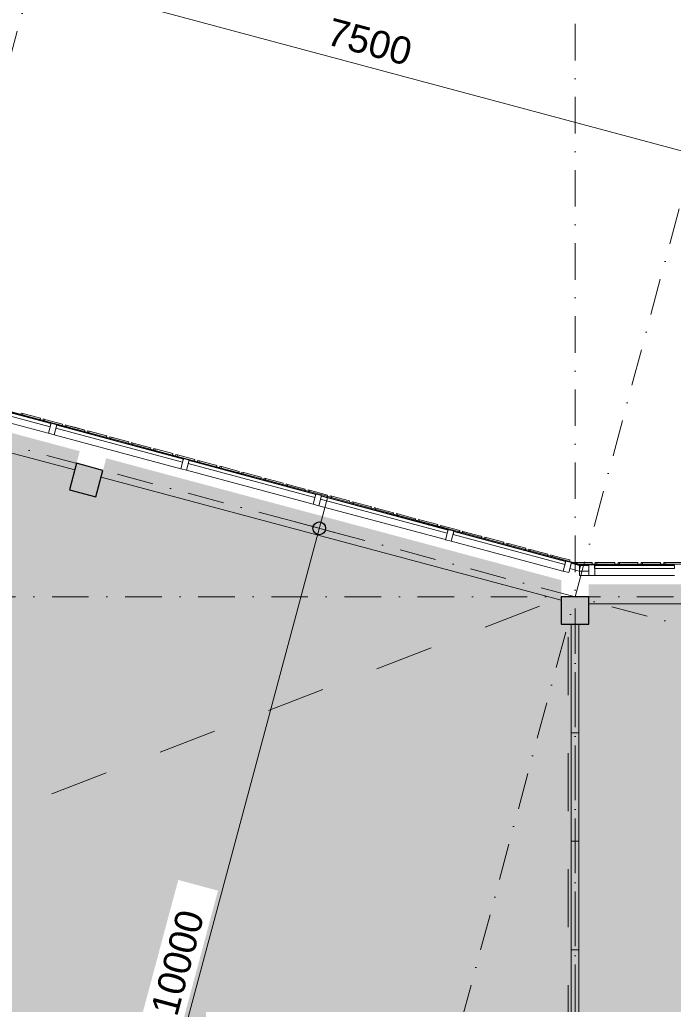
# Model space of a CAD drawing. Header units: millimetres. Extents: x -2530 to 151695, y -8763 to 71774.
# Tile 95 of 217: x 92423 to 99575, y 34040 to 44819. Entities that reach past the tile are written whole.
import ezdxf

# ---------------------------------------------------------------- set-up
doc = ezdxf.new("R2010")
doc.units = ezdxf.units.MM
for name, pattern in [('Dash', [1270, 635, -635]), ('Hidden', [400, 200, -200]), ('RR_Level', [800, 400, -200, 0, -200])]:
    doc.linetypes.add(name, pattern=pattern)
for name, color, linetype, lineweight in [('A-____-____-DIMS', 211, 'Continuous', 9), ('A-____-____-DIMS-200', 211, 'Continuous', 9), ('A-AREA-____-PATT', 32, 'Continuous', 9), ('A-DETL-____-OTLN', 90, 'Continuous', 13), ('A-DETL-GENF-OTLN', 92, 'Continuous', 13), ('A-FLOR-____-OTLN', 192, 'Continuous', 18), ('A-GENM-____-HDLN', 13, 'Hidden', 9), ('A-GENM-____-MCUT', 13, 'Continuous', 13), ('A-GENM-____-OTLN', 13, 'Continuous', 13), ('A-GLAZ-CURT-MCUT', 52, 'Continuous', 13), ('A-GLAZ-CURT-OTLN', 52, 'Continuous', 13), ('A-GLAZ-CWMG-MCUT', 51, 'Continuous', 13), ('A-GLAZ-CWMG-OTLN', 51, 'Continuous', 13), ('A-WALL-____-OTLN', 113, 'Continuous', 18), ('S-COLS-____-MCUT', 52, 'Continuous', 25), ('S-COLS-____-OTLN', 52, 'Continuous', 18), ('S-GRID-____-OTLN', 1, 'Continuous', 9)]:
    doc.layers.add(name, color=color, linetype=linetype, lineweight=lineweight)
doc.styles.add('Arial_2', font='arial.ttf', dxfattribs={"height": 300})
doc.dimstyles.new('1_5mm_interne_maten_en_details', dxfattribs={"dimscale": 304.8, "dimtxt": 1.004192, "dimasz": 1.83727, "dimexe": 0.984252, "dimexo": 0.0625, "dimgap": 0.098425, "dimtad": 1, "dimdec": 0, "dimlfac": 304.8, "dimzin": 0, "dimdsep": 46, "dimtxsty": 'Arial_2', "dimblk1": 'DOTSMALL', "dimblk2": 'DOTSMALL', "dimsah": 1, "dimcen": 0.09, "dimdle": 1.181102, "dimazin": 0, "dimtfac": 1, "dimtdec": 4, "dimtix": 1, "dimtmove": 0, "dimatfit": 3, "dimfxl": 0.003229, "dimfxlon": 1, "dimtvp": 1, "dimtfill": 1, "dimtolj": 1, "dimtzin": 0, "dimlwd": 13, "dimlwe": 13, "dimarcsym": 2})

# ---------------------------------------------------------------- blocks, each defined once
blk = doc.blocks.new('System Panel - 027_Solid-728816-plot_V1 Copy 1')
at = {"layer": 'A-GLAZ-CURT-MCUT', "color": 250, "lineweight": 9}
for p, q in [((53, 11), (-53, 11)), ((-53, 11), (-53, -49)), ((53, -49), (53, 11)), ((-53, -49), (53, -49))]:
    blk.add_line(p, q, dxfattribs=at)
blk = doc.blocks.new('System Panel - Triple glas-676683-plot_V1 Copy 1')
at = {"layer": 'A-GLAZ-CURT-MCUT', "color": 250, "lineweight": 9}
for p, q in [((717.5, -17.5), (-717.5, -17.5)), ((-717.5, -17.5), (-717.5, -52.5)), ((-717.5, -52.5), (717.5, -52.5)), ((717.5, -52.5), (717.5, -17.5))]:
    blk.add_line(p, q, dxfattribs=at)
blk = doc.blocks.new('Rectangular Mullion - 65 x 114mm-464258-plot_V1 Copy 1')
at = {"layer": 'A-GLAZ-CWMG-OTLN', "color": 250, "lineweight": 9}
for p, q in [((95727, 39608), (97113, 39237)), ((95697, 39498), (97083, 39127))]:
    blk.add_line(p, q, dxfattribs=at)
blk = doc.blocks.new('Rectangular Mullion - 65 x 114mm-676679-plot_V1 Copy 1')
at = {"layer": 'A-GLAZ-CWMG-MCUT', "color": 250, "lineweight": 9}
for p, q in [((-32.5, 57), (32.5, 57)), ((-32.5, -57), (-32.5, 57)), ((32.5, 57), (32.5, -57)), ((32.5, -57), (-32.5, -57))]:
    blk.add_line(p, q, dxfattribs=at)
blk = doc.blocks.new('System Panel - Triple glas-727994-plot_V1 Copy 1')
at = {"layer": 'A-GLAZ-CURT-MCUT', "color": 250, "lineweight": 9}
for p, q in [((633, -18), (-633, -18)), ((-633, -18), (-633, -53)), ((-633, -53), (633, -53)), ((633, -53), (633, -18))]:
    blk.add_line(p, q, dxfattribs=at)
blk = doc.blocks.new('Rectangular Mullion - 65 x 114mm-727988-plot_V1 Copy 1')
at = {"layer": 'A-GLAZ-CWMG-OTLN', "color": 250, "lineweight": 9}
for p, q in [((97175, 39220), (98398, 38892)), ((97146, 39110), (98368, 38782))]:
    blk.add_line(p, q, dxfattribs=at)
blk = doc.blocks.new('System Panel - Triple glas-674717-plot_V1 Copy 1')
at = {"layer": 'A-GLAZ-CURT-MCUT', "color": 250, "lineweight": 9}
for p, q in [((436.25, -17.5), (-436.25, -17.5)), ((-436.25, -17.5), (-436.25, -52.5)), ((-436.25, -52.5), (436.25, -52.5)), ((436.25, -52.5), (436.25, -17.5))]:
    blk.add_line(p, q, dxfattribs=at)
blk = doc.blocks.new('Rectangular Mullion - 65 x 114mm-674713-plot_V1 Copy 1')
at = {"layer": 'A-GLAZ-CWMG-OTLN', "color": 250, "lineweight": 9}
for p, q in [((35826, 17051), (34954, 17051)), ((35826, 16937), (34954, 16937))]:
    blk.add_line(p, q, dxfattribs=at)
blk = doc.blocks.new('System Panel - 027_Solid-728847-plot_V1 Copy 1')
at = {"layer": 'A-GLAZ-CURT-MCUT', "color": 250, "lineweight": 9}
for p, q in [((51, 11), (-51, 11)), ((-51, 11), (-51, -50)), ((51, -50), (51, 11)), ((-51, -50), (51, -50))]:
    blk.add_line(p, q, dxfattribs=at)
blk = doc.blocks.new('Rectangular Mullion - 65 x 114mm-728103-plot_V1 Copy 1')
at = {"layer": 'A-GLAZ-CWMG-OTLN', "color": 250, "lineweight": 9}
for p, q in [((98549, 38844), (98549, 38850)), ((98549, 38850), (98650, 38850)), ((98549, 38736), (98549, 38782)), ((98549, 38736), (98650, 38736))]:
    blk.add_line(p, q, dxfattribs=at)
blk = doc.blocks.new('Rectangular Mullion - 65 x 114mm-535167-plot_V1 Copy 1')
at = {"layer": 'A-GLAZ-CWMG-MCUT', "color": 250, "lineweight": 9}
for p, q in [((-32.5, 57), (32.5, 57)), ((-32.5, -57), (-32.5, 57)), ((32.5, 57), (32.5, -57)), ((32.5, -57), (-32.5, -57))]:
    blk.add_line(p, q, dxfattribs=at)
blk = doc.blocks.new('027_Gilde - ATC_FacadeModel_rvt-1-plot_V1 Copy 1')
at = {"layer": 'A-FLOR-____-OTLN', "color": 210}
for p, q in [((92165, 40571), (92696, 40429)), ((92696, 40429), (92889, 40377)), ((92889, 40377), (93420, 40235)), ((93420, 40235), (93613, 40183)), ((93613, 40183), (94096, 40053)), ((94096, 40053), (94385, 39976)), ((94385, 39976), (94627, 39911)), ((94627, 39911), (95061, 39795)), ((95061, 39795), (95303, 39730)), ((95303, 39730), (95786, 39601)), ((95786, 39601), (95834, 39588)), ((95834, 39588), (97524, 39135)), ((97524, 39135), (98248, 38941)), ((98248, 38941), (98550, 38860)), ((98460, 38874), (98548, 38850)), ((105891, 38860), (98550, 38860))]:
    blk.add_line(p, q, dxfattribs=at)
at = {"layer": 'A-WALL-____-OTLN', "color": 210}
for p, q in [((93025, 39890), (88795, 41024)), ((92440, 40513), (92436, 40498)), ((92436, 40498), (92440, 40513)), ((92458, 40508), (92440, 40513)), ((92452, 40486), (92458, 40508)), ((92452, 40486), (92454, 40493)), ((92458, 40508), (92454, 40493)), ((92458, 40508), (92555, 40482)), ((92458, 40508), (92555, 40482)), ((92651, 40456), (92555, 40482)), ((92651, 40456), (92555, 40482)), ((92651, 40456), (92645, 40434)), ((92645, 40434), (92651, 40456)), ((92681, 40448), (92678, 40433)), ((92678, 40433), (92681, 40448)), ((92699, 40443), (92681, 40448)), ((92681, 40448), (92690, 40446)), ((92699, 40443), (92690, 40446)), ((92699, 40443), (92693, 40421)), ((92893, 40391), (92699, 40443)), ((92699, 40443), (92893, 40391)), ((92887, 40369), (92889, 40377)), ((92887, 40369), (92889, 40377)), ((92893, 40391), (92889, 40377)), ((92889, 40377), (92893, 40391)), ((92923, 40383), (92919, 40369)), ((92919, 40369), (92923, 40383)), ((92941, 40378), (92923, 40383)), ((92923, 40383), (92932, 40381)), ((92941, 40378), (92932, 40381)), ((92941, 40378), (92935, 40356)), ((92935, 40356), (92941, 40378)), ((93134, 40327), (92941, 40378)), ((92941, 40378), (93037, 40353)), ((93134, 40327), (93037, 40353)), ((93134, 40327), (93128, 40304)), ((93128, 40304), (93134, 40327)), ((93161, 40304), (93164, 40319)), ((93182, 40314), (93164, 40319)), ((93182, 40314), (93176, 40292)), ((93176, 40292), (93182, 40314)), ((93375, 40262), (93182, 40314)), ((93182, 40314), (93279, 40288)), ((93375, 40262), (93279, 40288)), ((93375, 40262), (93367, 40264)), ((93367, 40264), (93375, 40262)), ((93375, 40262), (93369, 40240)), ((93369, 40240), (93372, 40247)), ((93372, 40247), (93375, 40262)), ((93406, 40254), (93402, 40239)), ((93402, 40239), (93406, 40254)), ((93424, 40249), (93406, 40254)), ((93418, 40227), (93420, 40235)), ((93418, 40227), (93420, 40235)), ((93424, 40249), (93420, 40235)), ((93420, 40235), (93424, 40249)), ((93617, 40197), (93424, 40249)), ((93424, 40249), (93520, 40223)), ((93617, 40197), (93520, 40223)), ((93611, 40175), (93613, 40183)), ((93611, 40175), (93613, 40183)), ((93617, 40197), (93613, 40183)), ((93613, 40183), (93617, 40197)), ((93648, 40189), (93644, 40175)), ((93644, 40175), (93648, 40189)), ((93665, 40184), (93648, 40189)), ((93665, 40184), (93648, 40189)), ((93665, 40184), (93659, 40162)), ((93659, 40162), (93661, 40170)), ((93661, 40170), (93665, 40184)), ((93858, 40133), (93665, 40184)), ((93665, 40184), (93858, 40133)), ((93852, 40110), (93854, 40118)), ((93852, 40110), (93854, 40118)), ((93858, 40133), (93854, 40118)), ((93854, 40118), (93858, 40133)), ((93885, 40110), (93889, 40124)), ((93906, 40120), (93889, 40124)), ((93889, 40124), (93898, 40122)), ((93906, 40120), (93898, 40122)), ((93906, 40120), (93901, 40098)), ((93901, 40098), (93906, 40120)), ((93906, 40120), (94003, 40094)), ((93906, 40120), (94003, 40094)), ((94100, 40068), (94003, 40094)), ((94100, 40068), (94003, 40094)), ((94100, 40068), (94094, 40046)), ((94094, 40046), (94096, 40053)), ((94096, 40053), (94100, 40068)), ((94131, 40060), (94127, 40045)), ((94127, 40045), (94131, 40060)), ((94148, 40055), (94131, 40060)), ((94148, 40055), (94131, 40060)), ((94142, 40033), (94148, 40055)), ((94142, 40033), (94144, 40041)), ((94148, 40055), (94144, 40041)), ((94341, 40003), (94148, 40055)), ((94148, 40055), (94341, 40003)), ((94341, 40003), (94335, 39981)), ((94335, 39981), (94341, 40003)), ((94372, 39995), (94368, 39980)), ((94368, 39980), (94372, 39995)), ((94389, 39990), (94372, 39995)), ((94372, 39995), (94374, 39994)), ((94389, 39990), (94385, 39976)), ((94385, 39976), (94389, 39990)), ((94582, 39939), (94389, 39990)), ((94389, 39990), (94486, 39964)), ((94383, 39968), (94385, 39976)), ((94383, 39968), (94385, 39976)), ((94582, 39939), (94486, 39964)), ((94565, 39943), (94574, 39941)), ((94565, 39943), (94574, 39941)), ((94577, 39916), (94579, 39924)), ((94577, 39916), (94579, 39924)), ((94582, 39939), (94579, 39924)), ((94579, 39924), (94582, 39939)), ((94610, 39916), (94614, 39930)), ((94614, 39930), (94622, 39928)), ((94614, 39930), (94622, 39928)), ((94631, 39926), (94622, 39928)), ((94631, 39926), (94622, 39928)), ((94625, 39903), (94627, 39911)), ((94631, 39926), (94627, 39911)), ((94824, 39874), (94631, 39926)), ((94631, 39926), (94824, 39874)), ((98350, 38463), (93315, 39812)), ((94824, 39874), (94818, 39852)), ((94818, 39852), (94820, 39859)), ((94820, 39859), (94824, 39874)), ((94855, 39865), (94851, 39851)), ((94851, 39851), (94855, 39865)), ((94872, 39861), (94855, 39865)), ((94872, 39861), (94855, 39865)), ((94866, 39839), (94868, 39846)), ((94866, 39839), (94868, 39846)), ((94872, 39861), (94868, 39846)), ((94868, 39846), (94872, 39861)), ((95065, 39809), (94872, 39861)), ((94872, 39861), (95065, 39809)), ((95059, 39787), (95061, 39795)), ((95059, 39787), (95061, 39795)), ((95065, 39809), (95061, 39795)), ((95061, 39795), (95065, 39809)), ((95097, 39801), (95093, 39786)), ((95093, 39786), (95097, 39801)), ((95114, 39796), (95097, 39801)), ((95114, 39796), (95097, 39801)), ((95114, 39796), (95108, 39774)), ((95114, 39796), (95210, 39770)), ((95114, 39796), (95210, 39770)), ((95307, 39744), (95210, 39770)), ((95307, 39744), (95210, 39770)), ((95301, 39722), (95303, 39730)), ((95301, 39722), (95303, 39730)), ((95307, 39744), (95303, 39730)), ((95303, 39730), (95307, 39744)), ((95338, 39736), (95334, 39722)), ((95334, 39722), (95338, 39736)), ((95338, 39736), (95347, 39734)), ((95338, 39736), (95347, 39734)), ((95355, 39732), (95347, 39734)), ((95355, 39732), (95347, 39734)), ((95355, 39732), (95349, 39709)), ((95349, 39709), (95355, 39732)), ((95548, 39680), (95355, 39732)), ((95355, 39732), (95548, 39680)), ((95542, 39658), (95544, 39665)), ((95544, 39665), (95548, 39680)), ((95580, 39671), (95576, 39657)), ((95576, 39657), (95580, 39671)), ((95596, 39667), (95580, 39671)), ((95580, 39671), (95588, 39669)), ((95596, 39667), (95588, 39669)), ((95596, 39667), (95592, 39652)), ((95592, 39652), (95596, 39667)), ((95790, 39615), (95596, 39667)), ((95596, 39667), (95790, 39615)), ((95590, 39645), (95592, 39652)), ((95590, 39645), (95592, 39652)), ((95784, 39593), (95786, 39601)), ((95784, 39593), (95786, 39601)), ((95790, 39615), (95786, 39601)), ((95786, 39601), (95790, 39615)), ((95821, 39607), (95817, 39592)), ((95817, 39592), (95821, 39607)), ((95838, 39602), (95821, 39607)), ((95838, 39602), (95821, 39607)), ((95838, 39602), (95832, 39580)), ((96031, 39550), (95838, 39602)), ((95838, 39602), (96031, 39550)), ((96025, 39528), (96027, 39536)), ((96025, 39528), (96027, 39536)), ((96031, 39550), (96027, 39536)), ((96027, 39536), (96031, 39550)), ((96063, 39542), (96059, 39527)), ((96059, 39527), (96063, 39542)), ((96079, 39538), (96063, 39542)), ((96079, 39538), (96063, 39542)), ((96079, 39538), (96073, 39515)), ((96073, 39515), (96079, 39538)), ((96272, 39486), (96079, 39538)), ((96079, 39538), (96272, 39486)), ((96272, 39486), (96266, 39464)), ((96266, 39464), (96272, 39486)), ((96304, 39477), (96300, 39463)), ((96300, 39463), (96304, 39477)), ((96321, 39473), (96304, 39477)), ((96304, 39477), (96312, 39475)), ((96321, 39473), (96312, 39475)), ((96315, 39451), (96317, 39458)), ((96321, 39473), (96317, 39458)), ((96514, 39421), (96321, 39473)), ((96321, 39473), (96514, 39421)), ((96514, 39421), (96508, 39399)), ((96508, 39399), (96514, 39421)), ((96546, 39412), (96542, 39398)), ((96542, 39398), (96546, 39412)), ((96562, 39408), (96546, 39412)), ((96562, 39408), (96546, 39412)), ((96562, 39408), (96556, 39386)), ((96556, 39386), (96562, 39408)), ((96755, 39356), (96562, 39408)), ((96562, 39408), (96755, 39356)), ((96755, 39356), (96749, 39334)), ((96749, 39334), (96755, 39356)), ((96787, 39348), (96784, 39333)), ((96784, 39333), (96787, 39348)), ((96803, 39343), (96787, 39348)), ((96803, 39343), (96787, 39348)), ((96803, 39343), (96799, 39329)), ((96799, 39329), (96803, 39343)), ((96803, 39343), (96900, 39318)), ((96803, 39343), (96997, 39292)), ((96797, 39321), (96799, 39329)), ((96797, 39321), (96799, 39329)), ((96997, 39292), (96900, 39318)), ((96991, 39270), (96997, 39292)), ((97029, 39283), (97025, 39269)), ((97025, 39269), (97029, 39283)), ((97045, 39279), (97029, 39283)), ((97045, 39279), (97029, 39283)), ((97039, 39257), (97041, 39264)), ((97045, 39279), (97041, 39264)), ((97238, 39227), (97045, 39279)), ((97045, 39279), (97238, 39227)), ((97238, 39227), (97232, 39205)), ((97232, 39205), (97238, 39227)), ((97266, 39203), (97270, 39218)), ((97270, 39218), (97267, 39204)), ((97286, 39214), (97270, 39218)), ((97286, 39214), (97270, 39218)), ((97286, 39214), (97280, 39192)), ((97280, 39192), (97282, 39200)), ((97282, 39200), (97286, 39214)), ((97479, 39162), (97286, 39214)), ((97286, 39214), (97383, 39188)), ((97479, 39162), (97383, 39188)), ((97464, 39167), (97479, 39162)), ((97464, 39167), (97479, 39162)), ((97473, 39140), (97479, 39162)), ((97508, 39139), (97512, 39154)), ((97528, 39149), (97512, 39154)), ((97528, 39149), (97512, 39154)), ((97528, 39149), (97522, 39127)), ((97522, 39127), (97528, 39149)), ((97721, 39098), (97528, 39149)), ((97528, 39149), (97721, 39098)), ((97721, 39098), (97715, 39075)), ((97715, 39075), (97717, 39083)), ((97717, 39083), (97721, 39098)), ((97754, 39089), (97750, 39074)), ((97750, 39074), (97754, 39089)), ((97769, 39085), (97754, 39089)), ((97769, 39085), (97754, 39089)), ((97763, 39063), (97769, 39085)), ((97763, 39063), (97765, 39070)), ((97769, 39085), (97765, 39070)), ((97962, 39033), (97769, 39085)), ((97769, 39085), (97962, 39033)), ((97962, 39033), (97956, 39011)), ((97956, 39011), (97962, 39033)), ((97995, 39024), (97991, 39009)), ((97991, 39009), (97995, 39024)), ((98010, 39020), (97995, 39024)), ((98010, 39020), (97995, 39024)), ((98010, 39020), (98004, 38998)), ((98004, 38998), (98010, 39020)), ((98204, 38968), (98010, 39020)), ((98010, 39020), (98204, 38968)), ((98204, 38968), (98198, 38946)), ((98198, 38946), (98204, 38968)), ((98237, 38959), (98233, 38945)), ((98233, 38945), (98237, 38959)), ((98252, 38955), (98237, 38959)), ((98252, 38955), (98237, 38959)), ((98246, 38933), (98248, 38941)), ((98246, 38933), (98248, 38941)), ((98252, 38955), (98248, 38941)), ((98248, 38941), (98252, 38955)), ((98252, 38955), (98348, 38929)), ((98252, 38955), (98348, 38929)), ((98445, 38904), (98348, 38929)), ((98445, 38904), (98348, 38929)), ((98439, 38881), (98441, 38889)), ((98439, 38881), (98441, 38889)), ((98445, 38904), (98441, 38889)), ((98441, 38889), (98445, 38904)), ((98460, 38874), (98548, 38850)), ((98487, 38875), (98487, 38861)), ((98487, 38861), (98487, 38875)), ((98687, 38875), (98487, 38875)), ((98487, 38875), (98687, 38875)), ((98546, 38845), (98549, 38845)), ((98546, 38845), (98549, 38845)), ((98687, 38875), (98687, 38850)), ((98687, 38850), (98687, 38875)), ((98722, 38875), (98722, 38860)), ((98722, 38860), (98722, 38875)), ((98722, 38875), (98729, 38875)), ((98722, 38875), (98729, 38875)), ((98737, 38875), (98729, 38875)), ((98737, 38875), (98729, 38875)), ((98737, 38875), (98737, 38850)), ((98737, 38850), (98737, 38875)), ((98937, 38875), (98737, 38875)), ((98737, 38875), (98937, 38875)), ((98937, 38875), (98937, 38850)), ((98937, 38850), (98937, 38875)), ((98972, 38875), (98972, 38860)), ((98972, 38860), (98972, 38875)), ((98987, 38875), (98972, 38875)), ((98987, 38875), (98972, 38875)), ((98987, 38875), (98987, 38850)), ((98987, 38850), (98987, 38875)), ((99187, 38875), (98987, 38875)), ((98987, 38875), (99187, 38875)), ((99187, 38875), (99187, 38850)), ((99187, 38850), (99187, 38875)), ((99222, 38875), (99222, 38860)), ((99222, 38860), (99222, 38875)), ((99222, 38875), (99229, 38875)), ((99222, 38875), (99229, 38875)), ((99237, 38875), (99229, 38875)), ((99237, 38875), (99229, 38875)), ((99237, 38875), (99237, 38850)), ((99237, 38850), (99237, 38875)), ((99437, 38875), (99237, 38875)), ((99237, 38875), (99437, 38875)), ((99437, 38875), (99437, 38850)), ((99437, 38850), (99437, 38875)), ((99472, 38875), (99472, 38860)), ((99472, 38860), (99472, 38875)), ((99487, 38875), (99472, 38875)), ((99487, 38875), (99487, 38850)), ((99487, 38850), (99487, 38875)), ((99687, 38875), (99487, 38875)), ((99487, 38875), (99687, 38875)), ((105850, 38425), (98650, 38425))]:
    blk.add_line(p, q, dxfattribs=at)
at = {"layer": 'A-GLAZ-CURT-OTLN', "color": 210, "lineweight": 18}
for name, p, rotation in [('System Panel - Triple glas-676683-plot_V1 Copy 1', (92058, 40532), 164.9999999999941), ('System Panel - Triple glas-676683-plot_V1 Copy 1', (93507, 40144), 164.9999999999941), ('System Panel - Triple glas-676683-plot_V1 Copy 1', (94956, 39756), 164.9999999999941), ('System Panel - Triple glas-676683-plot_V1 Copy 1', (96405, 39367), 164.9999999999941), ('System Panel - Triple glas-727994-plot_V1 Copy 1', (97772, 39001), 164.9999999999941), ('System Panel - 027_Solid-728816-plot_V1 Copy 1', (98497, 38807), 164.9999999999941), ('System Panel - 027_Solid-728847-plot_V1 Copy 1', (98599, 38793), 180), ('System Panel - Triple glas-674717-plot_V1 Copy 1', (99151, 38793), 180)]:
    blk.add_blockref(name, p, dxfattribs=dict(at, rotation=rotation))
at = {"layer": 'A-GLAZ-CWMG-OTLN', "color": 210, "lineweight": 18}
for name, p in [('Rectangular Mullion - 65 x 114mm-464258-plot_V1 Copy 1', (-4347, 1165)), ('Rectangular Mullion - 65 x 114mm-464258-plot_V1 Copy 1', (-2898, 776)), ('Rectangular Mullion - 65 x 114mm-464258-plot_V1 Copy 1', (-1449, 388)), ('Rectangular Mullion - 65 x 114mm-464258-plot_V1 Copy 1', (0, 0)), ('Rectangular Mullion - 65 x 114mm-727988-plot_V1 Copy 1', (0, 0)), ('Rectangular Mullion - 65 x 114mm-728103-plot_V1 Copy 1', (0, 0))]:
    blk.add_blockref(name, p, dxfattribs=at)
at = {"layer": 'A-GLAZ-CWMG-OTLN', "color": 210, "lineweight": 18, "extrusion": (0, 0, -1), "rotation": 15.00000000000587}
for p in [(-92783, 40338), (-94231, 39950), (-95680, 39562), (-97129, 39173), (-98415, 38829)]:
    blk.add_blockref('Rectangular Mullion - 65 x 114mm-676679-plot_V1 Copy 1', p, dxfattribs=at)
at = {"layer": 'A-GLAZ-CWMG-OTLN', "color": 210, "lineweight": 18, "extrusion": (0, 0, -1)}
blk.add_blockref('Rectangular Mullion - 65 x 114mm-535167-plot_V1 Copy 1', (-98683, 38793), dxfattribs=at)
at = {"layer": 'A-GLAZ-CWMG-OTLN', "color": 210, "lineweight": 18, "rotation": 180}
blk.add_blockref('Rectangular Mullion - 65 x 114mm-674713-plot_V1 Copy 1', (134541, 55787), dxfattribs=at)
blk = doc.blocks.new('NLRS_28_SC_LIB_kolom recht_generiek_ISR - kolom beton_ONTWERP-6193513-plot_V1 Copy 1')
at = {"layer": 'S-COLS-____-OTLN', "lineweight": 13}
blk.add_hatch(color=256, dxfattribs=at).paths.add_polyline_path([(150, -150), (150, 150), (-150, 150), (-150, -150)])
at = {"layer": 'S-COLS-____-MCUT'}
for p, q in [((150, 150), (-150, 150)), ((-150, 150), (-150, -150)), ((150, -150), (150, 150)), ((-150, -150), (150, -150))]:
    blk.add_line(p, q, dxfattribs=at)
blk = doc.blocks.new('NLRS_22_GM_UN_panelenwand_GEN - standaard-6531100-plot_V1 Copy 1')
at = {"layer": 'A-DETL-GENF-OTLN', "linetype": 'Dash'}
for p, q in [((6545, -200), (6545, 987.5)), ((6545, 987.5), (6630, 987.5)), ((6630, 987.5), (6630, -200)), ((6640, -200), (6640, 987.5)), ((6640, 987.5), (6725, 987.5)), ((6725, 987.5), (6725, -200)), ((6735, -200), (6735, 987.5)), ((6735, 987.5), (6820, 987.5)), ((6820, 987.5), (6820, -200)), ((6830, -200), (6830, 987.5)), ((6830, 987.5), (6915, 987.5)), ((6915, 987.5), (6915, -200)), ((6925, -200), (6925, 987.5)), ((6925, 987.5), (7010, 987.5)), ((7010, 987.5), (7010, -200)), ((7020, -200), (7020, 987.5)), ((7020, 987.5), (7105, 987.5)), ((7105, 987.5), (7105, -200)), ((6630, -200), (6545, -200)), ((6725, -200), (6640, -200)), ((6820, -200), (6735, -200)), ((6915, -200), (6830, -200)), ((7010, -200), (6925, -200)), ((7105, -200), (7020, -200))]:
    blk.add_line(p, q, dxfattribs=at)
at = {"layer": 'A-GENM-____-HDLN'}
for p, q in [((6345, 787.5), (7125, 787.5)), ((6345, 0), (6345, 787.5)), ((7125, 0), (0, 0))]:
    blk.add_line(p, q, dxfattribs=at)
at = {"layer": 'A-GENM-____-MCUT'}
for p, q in [((1187.5, 42.5), (0, 42.5)), ((0, 42.5), (0, -42.5)), ((2375, 42.5), (1187.5, 42.5)), ((1187.5, 42.5), (1187.5, -42.5)), ((1187.5, -42.5), (1187.5, 42.5)), ((3562.5, 42.5), (2375, 42.5)), ((2375, 42.5), (2375, -42.5)), ((2375, -42.5), (2375, 42.5)), ((4750, 42.5), (3562.5, 42.5)), ((3562.5, 42.5), (3562.5, -42.5)), ((3562.5, -42.5), (3562.5, 42.5)), ((5937.5, 42.5), (4750, 42.5)), ((4750, 42.5), (4750, -42.5)), ((4750, -42.5), (4750, 42.5)), ((5937.5, -42.5), (5937.5, 42.5)), ((7125, 42.5), (5937.5, 42.5)), ((5937.5, 42.5), (5937.5, -42.5)), ((7125, -42.5), (7125, 42.5)), ((0, -42.5), (1187.5, -42.5)), ((1187.5, -42.5), (2375, -42.5)), ((2375, -42.5), (3562.5, -42.5)), ((3562.5, -42.5), (4750, -42.5)), ((4750, -42.5), (5937.5, -42.5)), ((5937.5, -42.5), (7125, -42.5))]:
    blk.add_line(p, q, dxfattribs=at)
blk = doc.blocks.new('DIMBLOCK37-plot_V1 Copy 1')
at = {"layer": 'A-____-____-DIMS-200', "lineweight": 25}
h = blk.add_hatch(color=256, dxfattribs=at)
edge = h.paths.add_edge_path()
edge.add_arc((92556, 45289), 70, 0, 360)
h = blk.add_hatch(color=256, dxfattribs=at)
edge = h.paths.add_edge_path()
edge.add_arc((99801, 43348), 70, 0, 360)
at = {"layer": 'A-____-____-DIMS-200', "lineweight": 13}
for p, q in [((92634, 45579), (92479, 44999)), ((92556, 45289), (92634, 45579)), ((92556, 45289), (99801, 43348)), ((99878, 43638), (99723, 43058)), ((99801, 43348), (99878, 43638))]:
    blk.add_line(p, q, dxfattribs=at)
at = {"layer": 'A-____-____-DIMS-200', "lineweight": 25}
for centre in [(92556, 45289), (99801, 43348)]:
    blk.add_circle(centre, 70, dxfattribs=at)
at = {"layer": 'A-____-____-DIMS-200', "color": 0, "lineweight": 13, "insert": (95841, 44843), "char_height": 300, "width": 1107.53, "attachment_point": 1, "rotation": 345, "line_spacing_factor": 0.941778, "style": 'Arial_2', "bg_fill": 3, "box_fill_scale": 1.25, "bg_fill_color": 256, "bg_fill_true_color": 13158600, "bg_fill_transparency": 0}
blk.add_mtext('7500', dxfattribs=at)
blk = doc.blocks.new('_DotSmall')
at = {"color": 0, "linetype": 'ByBlock', "const_width": 0.5}
blk.add_lwpolyline([(-0.0625, 0, 1), (0.0625, 0, 1)], format="xyb", close=True, dxfattribs=at)
blk = doc.blocks.new('DIMBLOCK42-plot_V1 Copy 1')
at = {"layer": 'A-____-____-DIMS-200', "lineweight": 25}
h = blk.add_hatch(color=256, dxfattribs=at)
edge = h.paths.add_edge_path()
edge.add_arc((95701, 39251), 70, 0, 360)
h = blk.add_hatch(color=256, dxfattribs=at)
edge = h.paths.add_edge_path()
edge.add_arc((93113, 29591), 70, 0, 360)
at = {"layer": 'A-____-____-DIMS-200', "lineweight": 13}
for p, q in [((93113, 29591), (95794, 39598)), ((95412, 39328), (95991, 39173)), ((95701, 39251), (95412, 39328)), ((92823, 29669), (93403, 29514)), ((93113, 29591), (92823, 29669))]:
    blk.add_line(p, q, dxfattribs=at)
at = {"layer": 'A-____-____-DIMS-200', "lineweight": 25}
for centre in [(95701, 39251), (93113, 29591)]:
    blk.add_circle(centre, 70, dxfattribs=at)
at = {"layer": 'A-____-____-DIMS-200', "color": 0, "lineweight": 13, "insert": (93853, 33972), "char_height": 300, "width": 1384.41, "attachment_point": 1, "rotation": 75, "line_spacing_factor": 0.941778, "style": 'Arial_2', "bg_fill": 3, "box_fill_scale": 1.25, "bg_fill_color": 256, "bg_fill_true_color": 13158600, "bg_fill_transparency": 0}
blk.add_mtext('10000', dxfattribs=at)

msp = doc.modelspace()

# ---------------------------------------------------------------- hatches: boundary and pattern name
at = {"layer": 'A-AREA-____-PATT', "transparency": 33554509}
for points in [[(97635.5108, 30967.6958), (98300, 30992.5264), (98300, 31075), (98500, 31075), (98500, 38200), (98350, 38200), (98350, 38683.1688), (93369.6917, 40017.6387), (93256.4588, 39595.0477), (92966.681, 39672.6934), (93079.914, 40095.2845), (88849.6498, 41228.7806), (88736.4168, 40806.1893), (88446.639, 40883.835), (88559.872, 41306.4263), (84193.9323, 42476.2766), (84080.6992, 42053.6851), (83790.9214, 42131.3308), (83904.1545, 42553.9224), (76948.9283, 44417.5701), (76835.6951, 43994.9781), (76545.9174, 44072.6238), (76659.1506, 44495.2158), (69567.1273, 46395.5182), (69597.0131, 46283.9828), (69669.4575, 46303.3942), (69747.1032, 46013.6165), (69674.6588, 45994.205), (71849.6589, 37876.9939), (97514.9497, 31000)], [(115193, 31000), (116175, 31000), (116175, 31060), (116225, 31060), (116225, 31012.5), (117125, 31012.5), (117125, 31060), (117175, 31060), (117175, 38637.5), (113650, 38637.5), (113650, 38200), (113350, 38200), (113350, 38637.5), (106150, 38637.5), (106150, 38200), (105850, 38200), (105850, 38637.5), (98650, 38637.5), (98650, 38200), (98500, 38200), (98501.5625, 31075), (100811, 31075), (100811, 31000), (101845, 31000), (101845, 31075), (102325, 31075), (102325, 31060), (102375, 31060), (102375, 31012.5), (103325, 31012.5), (103325, 31060), (103375, 31060), (103375, 31012.5), (104325, 31012.5), (104325, 31060), (104375, 31060), (104375, 31012.5), (105325, 31012.5), (105325, 31060), (105375, 31060), (105375, 31012.5), (106325, 31012.5), (106325, 31060), (106375, 31060), (106375, 31012.5), (107325, 31012.5), (107325, 31060), (107375, 31060), (107375, 31012.5), (108325, 31012.5), (108325, 31060), (108375, 31060), (108375, 31012.5), (109325, 31012.5), (109325, 31060), (109375, 31060), (109375, 31012.5), (109625, 31012.5), (109625, 31060), (109675, 31060), (109675, 31075), (109825, 31075), (109825, 31060), (109875, 31060), (109875, 31012.5), (110125, 31012.5), (110125, 31060), (110175, 31060), (110175, 31012.5), (111125, 31012.5), (111125, 31060), (111175, 31060), (111175, 31012.5), (112125, 31012.5), (112125, 31060), (112175, 31060), (112175, 31012.5), (113125, 31012.5), (113125, 31060), (113175, 31060), (113175, 31012.5), (114125, 31012.5), (114125, 31060), (114175, 31060), (114175, 31012.5), (115091, 31012.5), (115091, 31060), (115141, 31060), (115141, 31000), (115191, 31000)]]:
    msp.add_hatch(color=50, dxfattribs=at).paths.add_polyline_path(points)

# ---------------------------------------------------------------- linework, layer by layer
at = {"layer": 'A-DETL-____-OTLN', "linetype": 'Dash', "lineweight": 9}
for p, q in [((77366.4834, 30419.1308), (98310.4604, 38473.7672)), ((98425.0117, 31075), (98425.0117, 38200))]:
    msp.add_line(p, q, dxfattribs=at)
at = {"layer": 'S-GRID-____-OTLN', "linetype": 'RR_Level'}
for p, q in [((60261.7736, 48746.5298), (149633.2911, 24799.5039)), ((82353.5419, 7211.7699), (92591.151, 45419.0474)), ((89804.102, 6039.815), (99904.3091, 43734.3009)), ((-34.3191, 38500), (143998.0499, 38500))]:
    msp.add_line(p, q, dxfattribs=at)

# ---------------------------------------------------------------- block references
at = {"lineweight": 5}
msp.add_blockref('027_Gilde - ATC_FacadeModel_rvt-1-plot_V1 Copy 1', (0, 0), dxfattribs=at)
at = {"layer": 'A-GENM-____-OTLN', "rotation": 269.9999999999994}
msp.add_blockref('NLRS_22_GM_UN_panelenwand_GEN - standaard-6531100-plot_V1 Copy 1', (98500, 38200), dxfattribs=at)
at = {"layer": 'S-COLS-____-OTLN', "lineweight": 13, "rotation": 345.0000000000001}
msp.add_blockref('NLRS_28_SC_LIB_kolom recht_generiek_ISR - kolom beton_ONTWERP-6193513-plot_V1 Copy 1', (93150.3928, 39778.7594), dxfattribs=at)
at = {"layer": 'S-COLS-____-OTLN', "lineweight": 13}
msp.add_blockref('NLRS_28_SC_LIB_kolom recht_generiek_ISR - kolom beton_ONTWERP-6193513-plot_V1 Copy 1', (98500, 38350), dxfattribs=at)

# ---------------------------------------------------------------- next in the draw order: dimensions: what is measured, and where the dimension line sits
at = {"layer": 'A-____-____-DIMS', "lineweight": 13}
for base, p1, p2, angle, override, picture, middle in [((99800.7673, 43347.8779), (92633.9571, 45578.8018), (99878.413, 43637.6556), 345, {"dimpost": '<>', "dimfxl": 7500.012722}, 'DIMBLOCK37-plot_V1 Copy 1', (96225.9477, 44495.3814)), ((95701.3069, 39250.5355), (92823.3387, 29668.9229), (95411.5292, 39328.1812), 75, {"dimpost": '<>', "dimfxl": 10000}, 'DIMBLOCK42-plot_V1 Copy 1', (94230.1824, 34468.3412))]:
    dim = msp.add_linear_dim(base=base, p1=p1, p2=p2, angle=angle, dimstyle='1_5mm_interne_maten_en_details', override=override, dxfattribs=at)
    dim.commit()
    dim.dimension.update_dxf_attribs({"geometry": picture, "text_midpoint": middle})

# ---------------------------------------------------------------- next in the draw order: linework, layer by layer
at = {"layer": 'S-GRID-____-OTLN', "linetype": 'RR_Level'}
msp.add_line((98500, 48773.1142), (98500, -857.0614), dxfattribs=at)

doc.saveas('drawing.dxf')
